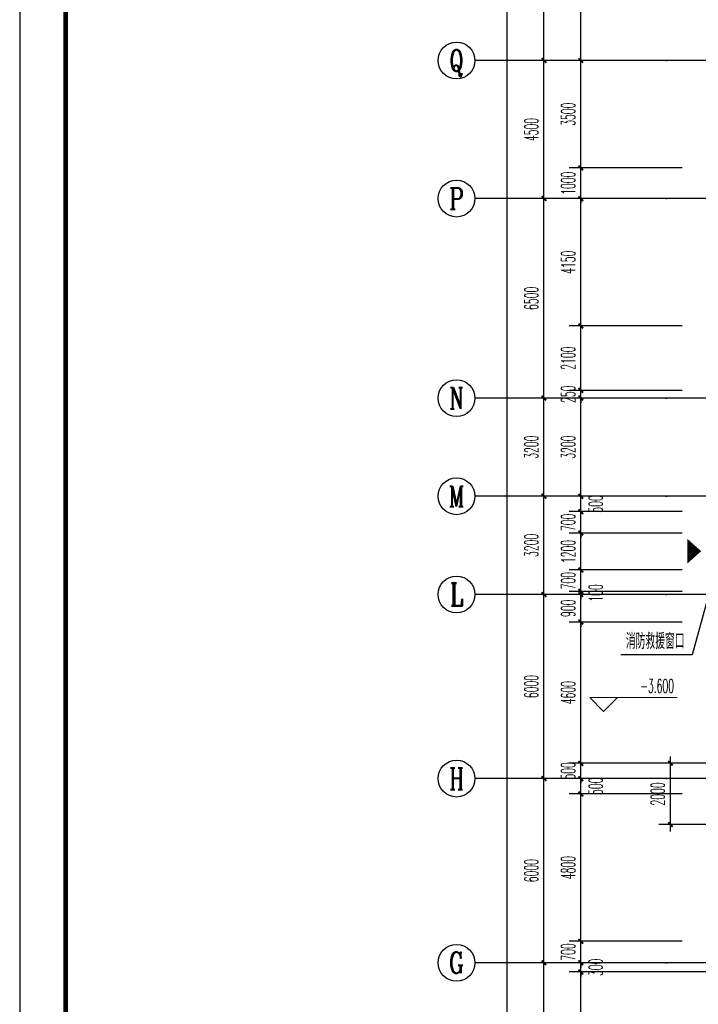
# Model space of a CAD drawing. Extents: x 1779708 to 7299578, y -1121471 to 88434.
# Tile 56 of 256: x 4174085 to 4196195, y -1036097 to -1004013. Entities that reach past the tile are written whole.
import ezdxf
from ezdxf.enums import TextEntityAlignment as Align

# ---------------------------------------------------------------- set-up
doc = ezdxf.new("R2010")
doc.units = 0
doc.header["$LTSCALE"] = 1000
doc.header["$MEASUREMENT"] = 0
doc.linetypes.add('DOTE', pattern=[2.42, 2, -0.2, 0.02, -0.2])
doc.layers.get('0').update_dxf_attribs({"linetype": 'CONTINUOUS'})
doc.layers.get('Defpoints').update_dxf_attribs({"linetype": 'CONTINUOUS'})
for name, color, linetype in [('AXIS', 3, 'CONTINUOUS'), ('AXIS_TEXT', 7, 'CONTINUOUS'), ('DIM_LEAD', 3, 'CONTINUOUS'), ('DOTE', 1, 'DOTE'), ('GGSignatureLayer', 7, 'CONTINUOUS'), ('PUB_DIM', 3, 'CONTINUOUS'), ('PUB_TEXT', 7, 'CONTINUOUS'), ('PUB_TITLE', 4, 'CONTINUOUS'), ('road', 4, 'CONTINUOUS'), ('修改', 6, 'CONTINUOUS')]:
    doc.layers.add(name, color=color, linetype=linetype)
doc.layers.add('DIM_ELEV', color=3, linetype='CONTINUOUS', lineweight=13)
doc.styles.add('_TCH_AXIS', font='COMPLEX', dxfattribs={"bigfont": 'GBCBIG'})
doc.styles.add('_TCH_DIM', font='SIMPLEX.shx', dxfattribs={"width": 0.7, "bigfont": 'GBCBIG.shx'})
doc.styles.add('_TCH_DIM_T3', font='SIMPLEX.shx', dxfattribs={"width": 0.494118, "bigfont": 'GBCBIG.shx'})
doc.styles.add('COMPLEX', font='COMPLEX')
doc.dimstyles.new('_TCH_ARCH&&150', dxfattribs={"dimtxt": 446.25, "dimasz": 150, "dimexe": 375, "dimexo": 450, "dimgap": 189.375, "dimtad": 1, "dimdec": 0, "dimzin": 0, "dimdsep": 46, "dimtxsty": '_TCH_DIM_T3', "dimblk": 'ARCHTICK', "dimcen": 0.09, "dimdle": 225, "dimclrt": 7, "dimazin": 2, "dimtfac": 1, "dimtdec": 0, "dimtix": 1, "dimtmove": 2, "dimatfit": 3, "dimfxl": 250, "dimtolj": 1, "dimtzin": 0, "dimarcsym": 0})

# ---------------------------------------------------------------- blocks, each defined once
blk = doc.blocks.new('A$C36B43F05')
at = {"layer": 'PUB_TITLE'}
blk.add_lwpolyline([(0, 0), (126150, 0), (126150, 178350), (0, 178350)], close=True, dxfattribs=at)
at = {"layer": 'PUB_TITLE', "const_width": 150}
blk.add_lwpolyline([(1500, 1500), (124650, 1500), (124650, 174600), (1500, 174600)], close=True, dxfattribs=at)
blk = doc.blocks.new('_AXISO')
blk.add_circle((0, 0), 0.5)
at = {"layer": 'AXIS_TEXT', "style": 'COMPLEX', "width": 1.041667}
blk.add_attdef('A', text='', height=0.56, dxfattribs=at).set_placement((-0.25, -0.28), (0.25, -0.28), align=Align.FIT)
blk = doc.blocks.new('_ArchTick')
at = {"color": 0, "linetype": 'ByBlock', "const_width": 0.4}
blk.add_lwpolyline([(-0.5, -0.5), (0.5, 0.5)], dxfattribs=at)
blk = doc.blocks.new('*D4549')
at = {"layer": 'AXIS', "color": 0, "lineweight": -2, "transparency": 16777216}
for p, q in [((4189967, -1061068), (4189967, -922618)), ((4194467, -922843), (4189592, -922843)), ((4194467, -1060843), (4189592, -1060843))]:
    blk.add_line(p, q, dxfattribs=at)
at = {"layer": 'Defpoints', "color": 0, "transparency": 16777216}
for p in [(4189967, -922843), (4194917, -922843), (4194917, -1060843)]:
    blk.add_point(p, dxfattribs=at)
at = {"layer": 'AXIS', "color": 0, "lineweight": -2, "transparency": 16777216, "xscale": 150, "yscale": 150, "zscale": 150}
for p, rotation in [((4189967, -922843), 90), ((4189967, -1060843), 270)]:
    blk.add_blockref('_ArchTick', p, dxfattribs=dict(at, rotation=rotation))
at = {"layer": 'AXIS', "color": 7, "transparency": 16777216, "insert": (4189555, -991843), "char_height": 446.2, "attachment_point": 5, "rotation": 90, "style": '_TCH_DIM_T3'}
blk.add_mtext('\\A1;138000', dxfattribs=at)
blk = doc.blocks.new('*D4553')
at = {"layer": 'AXIS', "color": 0, "lineweight": -2, "transparency": 16777216}
for p, q in [((4191167, -1041268), (4191167, -1034518)), ((4194467, -1034743), (4190792, -1034743)), ((4194467, -1041043), (4190792, -1041043))]:
    blk.add_line(p, q, dxfattribs=at)
at = {"layer": 'Defpoints', "color": 0, "transparency": 16777216}
for p in [(4191167, -1034743), (4194917, -1034743), (4194917, -1041043)]:
    blk.add_point(p, dxfattribs=at)
at = {"layer": 'AXIS', "color": 0, "lineweight": -2, "transparency": 16777216, "xscale": 150, "yscale": 150, "zscale": 150}
for p, rotation in [((4191167, -1034743), 90), ((4191167, -1041043), 270)]:
    blk.add_blockref('_ArchTick', p, dxfattribs=dict(at, rotation=rotation))
at = {"layer": 'AXIS', "color": 7, "transparency": 16777216, "insert": (4190755, -1037893), "char_height": 446.2, "attachment_point": 5, "rotation": 90, "style": '_TCH_DIM_T3'}
blk.add_mtext('\\A1;6300', dxfattribs=at)
blk = doc.blocks.new('*D4554')
at = {"layer": 'AXIS', "color": 0, "lineweight": -2, "transparency": 16777216}
for p, q in [((4191167, -1034968), (4191167, -1028518)), ((4194467, -1028743), (4190792, -1028743)), ((4194467, -1034743), (4190792, -1034743))]:
    blk.add_line(p, q, dxfattribs=at)
at = {"layer": 'Defpoints', "color": 0, "transparency": 16777216}
for p in [(4191167, -1028743), (4194917, -1028743), (4194917, -1034743)]:
    blk.add_point(p, dxfattribs=at)
at = {"layer": 'AXIS', "color": 0, "lineweight": -2, "transparency": 16777216, "xscale": 150, "yscale": 150, "zscale": 150}
for p, rotation in [((4191167, -1028743), 90), ((4191167, -1034743), 270)]:
    blk.add_blockref('_ArchTick', p, dxfattribs=dict(at, rotation=rotation))
at = {"layer": 'AXIS', "color": 7, "transparency": 16777216, "insert": (4190755, -1031743), "char_height": 446.2, "attachment_point": 5, "rotation": 90, "style": '_TCH_DIM_T3'}
blk.add_mtext('\\A1;6000', dxfattribs=at)
blk = doc.blocks.new('*D4555')
at = {"layer": 'AXIS', "color": 0, "lineweight": -2, "transparency": 16777216}
for p, q in [((4191167, -1028968), (4191167, -1022518)), ((4194467, -1022743), (4190792, -1022743)), ((4194467, -1028743), (4190792, -1028743))]:
    blk.add_line(p, q, dxfattribs=at)
at = {"layer": 'Defpoints', "color": 0, "transparency": 16777216}
for p in [(4191167, -1022743), (4194917, -1022743), (4194917, -1028743)]:
    blk.add_point(p, dxfattribs=at)
at = {"layer": 'AXIS', "color": 0, "lineweight": -2, "transparency": 16777216, "xscale": 150, "yscale": 150, "zscale": 150}
for p, rotation in [((4191167, -1022743), 90), ((4191167, -1028743), 270)]:
    blk.add_blockref('_ArchTick', p, dxfattribs=dict(at, rotation=rotation))
at = {"layer": 'AXIS', "color": 7, "transparency": 16777216, "insert": (4190755, -1025743), "char_height": 446.2, "attachment_point": 5, "rotation": 90, "style": '_TCH_DIM_T3'}
blk.add_mtext('\\A1;6000', dxfattribs=at)
blk = doc.blocks.new('*D4556')
at = {"layer": 'AXIS', "color": 0, "lineweight": -2, "transparency": 16777216}
for p, q in [((4194467, -1019543), (4190792, -1019543)), ((4191167, -1022968), (4191167, -1019318)), ((4194467, -1022743), (4190792, -1022743))]:
    blk.add_line(p, q, dxfattribs=at)
at = {"layer": 'Defpoints', "color": 0, "transparency": 16777216}
for p in [(4191167, -1019543), (4194917, -1019543), (4194917, -1022743)]:
    blk.add_point(p, dxfattribs=at)
at = {"layer": 'AXIS', "color": 0, "lineweight": -2, "transparency": 16777216, "xscale": 150, "yscale": 150, "zscale": 150}
for p, rotation in [((4191167, -1019543), 90), ((4191167, -1022743), 270)]:
    blk.add_blockref('_ArchTick', p, dxfattribs=dict(at, rotation=rotation))
at = {"layer": 'AXIS', "color": 7, "transparency": 16777216, "insert": (4190755, -1021143), "char_height": 446.2, "attachment_point": 5, "rotation": 90, "style": '_TCH_DIM_T3'}
blk.add_mtext('\\A1;3200', dxfattribs=at)
blk = doc.blocks.new('*D4557')
at = {"layer": 'AXIS', "color": 0, "lineweight": -2, "transparency": 16777216}
for p, q in [((4194467, -1016343), (4190792, -1016343)), ((4191167, -1019768), (4191167, -1016118)), ((4194467, -1019543), (4190792, -1019543))]:
    blk.add_line(p, q, dxfattribs=at)
at = {"layer": 'Defpoints', "color": 0, "transparency": 16777216}
for p in [(4191167, -1016343), (4194917, -1016343), (4194917, -1019543)]:
    blk.add_point(p, dxfattribs=at)
at = {"layer": 'AXIS', "color": 0, "lineweight": -2, "transparency": 16777216, "xscale": 150, "yscale": 150, "zscale": 150}
for p, rotation in [((4191167, -1016343), 90), ((4191167, -1019543), 270)]:
    blk.add_blockref('_ArchTick', p, dxfattribs=dict(at, rotation=rotation))
at = {"layer": 'AXIS', "color": 7, "transparency": 16777216, "insert": (4190755, -1017943), "char_height": 446.2, "attachment_point": 5, "rotation": 90, "style": '_TCH_DIM_T3'}
blk.add_mtext('\\A1;3200', dxfattribs=at)
blk = doc.blocks.new('*D4558')
at = {"layer": 'AXIS', "color": 0, "lineweight": -2, "transparency": 16777216}
for p, q in [((4191167, -1016568), (4191167, -1009618)), ((4194467, -1009843), (4190792, -1009843)), ((4194467, -1016343), (4190792, -1016343))]:
    blk.add_line(p, q, dxfattribs=at)
at = {"layer": 'Defpoints', "color": 0, "transparency": 16777216}
for p in [(4191167, -1009843), (4194917, -1009843), (4194917, -1016343)]:
    blk.add_point(p, dxfattribs=at)
at = {"layer": 'AXIS', "color": 0, "lineweight": -2, "transparency": 16777216, "xscale": 150, "yscale": 150, "zscale": 150}
for p, rotation in [((4191167, -1009843), 90), ((4191167, -1016343), 270)]:
    blk.add_blockref('_ArchTick', p, dxfattribs=dict(at, rotation=rotation))
at = {"layer": 'AXIS', "color": 7, "transparency": 16777216, "insert": (4190755, -1013093), "char_height": 446.2, "attachment_point": 5, "rotation": 90, "style": '_TCH_DIM_T3'}
blk.add_mtext('\\A1;6500', dxfattribs=at)
blk = doc.blocks.new('*D4559')
at = {"layer": 'AXIS', "color": 0, "lineweight": -2, "transparency": 16777216}
for p, q in [((4191167, -1010068), (4191167, -1005118)), ((4194467, -1005343), (4190792, -1005343)), ((4194467, -1009843), (4190792, -1009843))]:
    blk.add_line(p, q, dxfattribs=at)
at = {"layer": 'Defpoints', "color": 0, "transparency": 16777216}
for p in [(4191167, -1005343), (4194917, -1005343), (4194917, -1009843)]:
    blk.add_point(p, dxfattribs=at)
at = {"layer": 'AXIS', "color": 0, "lineweight": -2, "transparency": 16777216, "xscale": 150, "yscale": 150, "zscale": 150}
for p, rotation in [((4191167, -1005343), 90), ((4191167, -1009843), 270)]:
    blk.add_blockref('_ArchTick', p, dxfattribs=dict(at, rotation=rotation))
at = {"layer": 'AXIS', "color": 7, "transparency": 16777216, "insert": (4190755, -1007593), "char_height": 446.2, "attachment_point": 5, "rotation": 90, "style": '_TCH_DIM_T3'}
blk.add_mtext('\\A1;4500', dxfattribs=at)
blk = doc.blocks.new('*D4560')
at = {"layer": 'AXIS', "color": 0, "lineweight": -2, "transparency": 16777216}
for p, q in [((4194467, -996143), (4190792, -996143)), ((4191167, -1005568), (4191167, -995918)), ((4194467, -1005343), (4190792, -1005343))]:
    blk.add_line(p, q, dxfattribs=at)
at = {"layer": 'Defpoints', "color": 0, "transparency": 16777216}
for p in [(4191167, -996143), (4194917, -996143), (4194917, -1005343)]:
    blk.add_point(p, dxfattribs=at)
at = {"layer": 'AXIS', "color": 0, "lineweight": -2, "transparency": 16777216, "xscale": 150, "yscale": 150, "zscale": 150}
for p, rotation in [((4191167, -996143), 90), ((4191167, -1005343), 270)]:
    blk.add_blockref('_ArchTick', p, dxfattribs=dict(at, rotation=rotation))
at = {"layer": 'AXIS', "color": 7, "transparency": 16777216, "insert": (4190755, -1000743), "char_height": 446.2, "attachment_point": 5, "rotation": 90, "style": '_TCH_DIM_T3'}
blk.add_mtext('\\A1;9200', dxfattribs=at)
blk = doc.blocks.new('*D5426')
at = {"layer": 'AXIS', "color": 0, "lineweight": -2, "transparency": 16777216}
for p, q in [((4192367, -1039268), (4192367, -1034818)), ((4195667, -1035043), (4191992, -1035043)), ((4195667, -1039043), (4191992, -1039043))]:
    blk.add_line(p, q, dxfattribs=at)
at = {"layer": 'Defpoints', "color": 0, "transparency": 16777216}
for p in [(4192367, -1035043), (4196117, -1035043), (4196117, -1039043)]:
    blk.add_point(p, dxfattribs=at)
at = {"layer": 'AXIS', "color": 0, "lineweight": -2, "transparency": 16777216, "xscale": 150, "yscale": 150, "zscale": 150}
for p, rotation in [((4192367, -1035043), 90), ((4192367, -1039043), 270)]:
    blk.add_blockref('_ArchTick', p, dxfattribs=dict(at, rotation=rotation))
at = {"layer": 'AXIS', "color": 7, "transparency": 16777216, "insert": (4191955, -1037043), "char_height": 446.2, "attachment_point": 5, "rotation": 90, "style": '_TCH_DIM_T3'}
blk.add_mtext('\\A1;4000', dxfattribs=at)
blk = doc.blocks.new('*D5427')
at = {"layer": 'AXIS', "color": 0, "lineweight": -2, "transparency": 16777216}
for p, q in [((4192367, -1034743), (4192367, -1034593)), ((4195667, -1034743), (4191992, -1034743)), ((4192367, -1035043), (4192367, -1034743)), ((4195667, -1035043), (4191992, -1035043)), ((4192367, -1035043), (4192367, -1035193))]:
    blk.add_line(p, q, dxfattribs=at)
at = {"layer": 'Defpoints', "color": 0, "transparency": 16777216}
for p in [(4192367, -1034743), (4196117, -1034743), (4196117, -1035043)]:
    blk.add_point(p, dxfattribs=at)
at = {"layer": 'AXIS', "color": 0, "lineweight": -2, "transparency": 16777216, "xscale": 150, "yscale": 150, "zscale": 150}
for p, rotation in [((4192367, -1034743), 270), ((4192367, -1035043), 90)]:
    blk.add_blockref('_ArchTick', p, dxfattribs=dict(at, rotation=rotation))
at = {"layer": 'AXIS', "color": 7, "transparency": 16777216, "insert": (4192855, -1034893), "char_height": 446.2, "attachment_point": 5, "rotation": 90, "style": '_TCH_DIM_T3'}
blk.add_mtext('\\A1;300', dxfattribs=at)
blk = doc.blocks.new('*D5428')
at = {"layer": 'AXIS', "color": 0, "lineweight": -2, "transparency": 16777216}
for p, q in [((4195667, -1034043), (4191992, -1034043)), ((4192367, -1034043), (4192367, -1033893)), ((4192367, -1034743), (4192367, -1034043)), ((4195667, -1034743), (4191992, -1034743)), ((4192367, -1034743), (4192367, -1034893))]:
    blk.add_line(p, q, dxfattribs=at)
at = {"layer": 'Defpoints', "color": 0, "transparency": 16777216}
for p in [(4192367, -1034043), (4196117, -1034043), (4196117, -1034743)]:
    blk.add_point(p, dxfattribs=at)
at = {"layer": 'AXIS', "color": 0, "lineweight": -2, "transparency": 16777216, "xscale": 150, "yscale": 150, "zscale": 150}
for p, rotation in [((4192367, -1034043), 270), ((4192367, -1034743), 90)]:
    blk.add_blockref('_ArchTick', p, dxfattribs=dict(at, rotation=rotation))
at = {"layer": 'AXIS', "color": 7, "transparency": 16777216, "insert": (4191955, -1034393), "char_height": 446.2, "attachment_point": 5, "rotation": 90, "style": '_TCH_DIM_T3'}
blk.add_mtext('\\A1;700', dxfattribs=at)
blk = doc.blocks.new('*D5429')
at = {"layer": 'AXIS', "color": 0, "lineweight": -2, "transparency": 16777216}
for p, q in [((4195667, -1029243), (4191992, -1029243)), ((4192367, -1034268), (4192367, -1029018)), ((4195667, -1034043), (4191992, -1034043))]:
    blk.add_line(p, q, dxfattribs=at)
at = {"layer": 'Defpoints', "color": 0, "transparency": 16777216}
for p in [(4192367, -1029243), (4196117, -1029243), (4196117, -1034043)]:
    blk.add_point(p, dxfattribs=at)
at = {"layer": 'AXIS', "color": 0, "lineweight": -2, "transparency": 16777216, "xscale": 150, "yscale": 150, "zscale": 150}
for p, rotation in [((4192367, -1029243), 90), ((4192367, -1034043), 270)]:
    blk.add_blockref('_ArchTick', p, dxfattribs=dict(at, rotation=rotation))
at = {"layer": 'AXIS', "color": 7, "transparency": 16777216, "insert": (4191955, -1031643), "char_height": 446.2, "attachment_point": 5, "rotation": 90, "style": '_TCH_DIM_T3'}
blk.add_mtext('\\A1;4800', dxfattribs=at)
blk = doc.blocks.new('*D5430')
at = {"layer": 'AXIS', "color": 0, "lineweight": -2, "transparency": 16777216}
for p, q in [((4192367, -1029468), (4192367, -1028518)), ((4195667, -1028743), (4191992, -1028743)), ((4195667, -1029243), (4191992, -1029243))]:
    blk.add_line(p, q, dxfattribs=at)
at = {"layer": 'Defpoints', "color": 0, "transparency": 16777216}
for p in [(4192367, -1028743), (4196117, -1028743), (4196117, -1029243)]:
    blk.add_point(p, dxfattribs=at)
at = {"layer": 'AXIS', "color": 0, "lineweight": -2, "transparency": 16777216, "xscale": 150, "yscale": 150, "zscale": 150}
for p, rotation in [((4192367, -1028743), 90), ((4192367, -1029243), 270)]:
    blk.add_blockref('_ArchTick', p, dxfattribs=dict(at, rotation=rotation))
at = {"layer": 'AXIS', "color": 7, "transparency": 16777216, "insert": (4192855, -1028993), "char_height": 446.2, "attachment_point": 5, "rotation": 90, "style": '_TCH_DIM_T3'}
blk.add_mtext('\\A1;500', dxfattribs=at)
blk = doc.blocks.new('*D5431')
at = {"layer": 'AXIS', "color": 0, "lineweight": -2, "transparency": 16777216}
for p, q in [((4195667, -1028243), (4191992, -1028243)), ((4192367, -1028243), (4192367, -1028093)), ((4192367, -1028743), (4192367, -1028243)), ((4195667, -1028743), (4191992, -1028743)), ((4192367, -1028743), (4192367, -1028893))]:
    blk.add_line(p, q, dxfattribs=at)
at = {"layer": 'Defpoints', "color": 0, "transparency": 16777216}
for p in [(4192367, -1028243), (4196117, -1028243), (4196117, -1028743)]:
    blk.add_point(p, dxfattribs=at)
at = {"layer": 'AXIS', "color": 0, "lineweight": -2, "transparency": 16777216, "xscale": 150, "yscale": 150, "zscale": 150}
for p, rotation in [((4192367, -1028243), 270), ((4192367, -1028743), 90)]:
    blk.add_blockref('_ArchTick', p, dxfattribs=dict(at, rotation=rotation))
at = {"layer": 'AXIS', "color": 7, "transparency": 16777216, "insert": (4191955, -1028493), "char_height": 446.2, "attachment_point": 5, "rotation": 90, "style": '_TCH_DIM_T3'}
blk.add_mtext('\\A1;500', dxfattribs=at)
blk = doc.blocks.new('*D5432')
at = {"layer": 'AXIS', "color": 0, "lineweight": -2, "transparency": 16777216}
for p, q in [((4192367, -1028468), (4192367, -1023418)), ((4195667, -1023643), (4191992, -1023643)), ((4195667, -1028243), (4191992, -1028243))]:
    blk.add_line(p, q, dxfattribs=at)
at = {"layer": 'Defpoints', "color": 0, "transparency": 16777216}
for p in [(4192367, -1023643), (4196117, -1023643), (4196117, -1028243)]:
    blk.add_point(p, dxfattribs=at)
at = {"layer": 'AXIS', "color": 0, "lineweight": -2, "transparency": 16777216, "xscale": 150, "yscale": 150, "zscale": 150}
for p, rotation in [((4192367, -1023643), 90), ((4192367, -1028243), 270)]:
    blk.add_blockref('_ArchTick', p, dxfattribs=dict(at, rotation=rotation))
at = {"layer": 'AXIS', "color": 7, "transparency": 16777216, "insert": (4191955, -1025943), "char_height": 446.2, "attachment_point": 5, "rotation": 90, "style": '_TCH_DIM_T3'}
blk.add_mtext('\\A1;4600', dxfattribs=at)
blk = doc.blocks.new('*D5433')
at = {"layer": 'AXIS', "color": 0, "lineweight": -2, "transparency": 16777216}
for p, q in [((4195667, -1022743), (4191992, -1022743)), ((4192367, -1022743), (4192367, -1022593)), ((4192367, -1023643), (4192367, -1022743)), ((4195667, -1023643), (4191992, -1023643)), ((4192367, -1023643), (4192367, -1023793))]:
    blk.add_line(p, q, dxfattribs=at)
at = {"layer": 'Defpoints', "color": 0, "transparency": 16777216}
for p in [(4192367, -1022743), (4196117, -1022743), (4196117, -1023643)]:
    blk.add_point(p, dxfattribs=at)
at = {"layer": 'AXIS', "color": 0, "lineweight": -2, "transparency": 16777216, "xscale": 150, "yscale": 150, "zscale": 150}
for p, rotation in [((4192367, -1022743), 270), ((4192367, -1023643), 90)]:
    blk.add_blockref('_ArchTick', p, dxfattribs=dict(at, rotation=rotation))
at = {"layer": 'AXIS', "color": 7, "transparency": 16777216, "insert": (4191955, -1023193), "char_height": 446.2, "attachment_point": 5, "rotation": 90, "style": '_TCH_DIM_T3'}
blk.add_mtext('\\A1;900', dxfattribs=at)
blk = doc.blocks.new('*D5434')
at = {"layer": 'AXIS', "color": 0, "lineweight": -2, "transparency": 16777216}
for p, q in [((4192367, -1022643), (4192367, -1022493)), ((4195667, -1022643), (4191992, -1022643)), ((4195667, -1022743), (4191992, -1022743)), ((4192367, -1022743), (4192367, -1022643)), ((4192367, -1022743), (4192367, -1022893))]:
    blk.add_line(p, q, dxfattribs=at)
at = {"layer": 'Defpoints', "color": 0, "transparency": 16777216}
for p in [(4192367, -1022643), (4196117, -1022643), (4196117, -1022743)]:
    blk.add_point(p, dxfattribs=at)
at = {"layer": 'AXIS', "color": 0, "lineweight": -2, "transparency": 16777216, "xscale": 150, "yscale": 150, "zscale": 150}
for p, rotation in [((4192367, -1022643), 270), ((4192367, -1022743), 90)]:
    blk.add_blockref('_ArchTick', p, dxfattribs=dict(at, rotation=rotation))
at = {"layer": 'AXIS', "color": 7, "transparency": 16777216, "insert": (4192855, -1022693), "char_height": 446.2, "attachment_point": 5, "rotation": 90, "style": '_TCH_DIM_T3'}
blk.add_mtext('\\A1;100', dxfattribs=at)
blk = doc.blocks.new('*D5435')
at = {"layer": 'AXIS', "color": 0, "lineweight": -2, "transparency": 16777216}
for p, q in [((4192367, -1021943), (4192367, -1021793)), ((4195667, -1021943), (4191992, -1021943)), ((4192367, -1022643), (4192367, -1021943)), ((4195667, -1022643), (4191992, -1022643)), ((4192367, -1022643), (4192367, -1022793))]:
    blk.add_line(p, q, dxfattribs=at)
at = {"layer": 'Defpoints', "color": 0, "transparency": 16777216}
for p in [(4192367, -1021943), (4196117, -1021943), (4196117, -1022643)]:
    blk.add_point(p, dxfattribs=at)
at = {"layer": 'AXIS', "color": 0, "lineweight": -2, "transparency": 16777216, "xscale": 150, "yscale": 150, "zscale": 150}
for p, rotation in [((4192367, -1021943), 270), ((4192367, -1022643), 90)]:
    blk.add_blockref('_ArchTick', p, dxfattribs=dict(at, rotation=rotation))
at = {"layer": 'AXIS', "color": 7, "transparency": 16777216, "insert": (4191955, -1022293), "char_height": 446.2, "attachment_point": 5, "rotation": 90, "style": '_TCH_DIM_T3'}
blk.add_mtext('\\A1;700', dxfattribs=at)
blk = doc.blocks.new('*D5436')
at = {"layer": 'AXIS', "color": 0, "lineweight": -2, "transparency": 16777216}
for p, q in [((4192367, -1022168), (4192367, -1020518)), ((4195667, -1020743), (4191992, -1020743)), ((4195667, -1021943), (4191992, -1021943))]:
    blk.add_line(p, q, dxfattribs=at)
at = {"layer": 'Defpoints', "color": 0, "transparency": 16777216}
for p in [(4192367, -1020743), (4196117, -1020743), (4196117, -1021943)]:
    blk.add_point(p, dxfattribs=at)
at = {"layer": 'AXIS', "color": 0, "lineweight": -2, "transparency": 16777216, "xscale": 150, "yscale": 150, "zscale": 150}
for p, rotation in [((4192367, -1020743), 90), ((4192367, -1021943), 270)]:
    blk.add_blockref('_ArchTick', p, dxfattribs=dict(at, rotation=rotation))
at = {"layer": 'AXIS', "color": 7, "transparency": 16777216, "insert": (4191955, -1021343), "char_height": 446.2, "attachment_point": 5, "rotation": 90, "style": '_TCH_DIM_T3'}
blk.add_mtext('\\A1;1200', dxfattribs=at)
blk = doc.blocks.new('*D5437')
at = {"layer": 'AXIS', "color": 0, "lineweight": -2, "transparency": 16777216}
for p, q in [((4192367, -1020043), (4192367, -1019893)), ((4195667, -1020043), (4191992, -1020043)), ((4192367, -1020743), (4192367, -1020043)), ((4195667, -1020743), (4191992, -1020743)), ((4192367, -1020743), (4192367, -1020893))]:
    blk.add_line(p, q, dxfattribs=at)
at = {"layer": 'Defpoints', "color": 0, "transparency": 16777216}
for p in [(4192367, -1020043), (4196117, -1020043), (4196117, -1020743)]:
    blk.add_point(p, dxfattribs=at)
at = {"layer": 'AXIS', "color": 0, "lineweight": -2, "transparency": 16777216, "xscale": 150, "yscale": 150, "zscale": 150}
for p, rotation in [((4192367, -1020043), 270), ((4192367, -1020743), 90)]:
    blk.add_blockref('_ArchTick', p, dxfattribs=dict(at, rotation=rotation))
at = {"layer": 'AXIS', "color": 7, "transparency": 16777216, "insert": (4191955, -1020393), "char_height": 446.2, "attachment_point": 5, "rotation": 90, "style": '_TCH_DIM_T3'}
blk.add_mtext('\\A1;700', dxfattribs=at)
blk = doc.blocks.new('*D5438')
at = {"layer": 'AXIS', "color": 0, "lineweight": -2, "transparency": 16777216}
for p, q in [((4195667, -1019543), (4191992, -1019543)), ((4192367, -1020268), (4192367, -1019318)), ((4195667, -1020043), (4191992, -1020043))]:
    blk.add_line(p, q, dxfattribs=at)
at = {"layer": 'Defpoints', "color": 0, "transparency": 16777216}
for p in [(4192367, -1019543), (4196117, -1019543), (4196117, -1020043)]:
    blk.add_point(p, dxfattribs=at)
at = {"layer": 'AXIS', "color": 0, "lineweight": -2, "transparency": 16777216, "xscale": 150, "yscale": 150, "zscale": 150}
for p, rotation in [((4192367, -1019543), 90), ((4192367, -1020043), 270)]:
    blk.add_blockref('_ArchTick', p, dxfattribs=dict(at, rotation=rotation))
at = {"layer": 'AXIS', "color": 7, "transparency": 16777216, "insert": (4192855, -1019793), "char_height": 446.2, "attachment_point": 5, "rotation": 90, "style": '_TCH_DIM_T3'}
blk.add_mtext('\\A1;500', dxfattribs=at)
blk = doc.blocks.new('*D5439')
at = {"layer": 'AXIS', "color": 0, "lineweight": -2, "transparency": 16777216}
for p, q in [((4195667, -1016343), (4191992, -1016343)), ((4192367, -1019768), (4192367, -1016118)), ((4195667, -1019543), (4191992, -1019543))]:
    blk.add_line(p, q, dxfattribs=at)
at = {"layer": 'Defpoints', "color": 0, "transparency": 16777216}
for p in [(4192367, -1016343), (4196117, -1016343), (4196117, -1019543)]:
    blk.add_point(p, dxfattribs=at)
at = {"layer": 'AXIS', "color": 0, "lineweight": -2, "transparency": 16777216, "xscale": 150, "yscale": 150, "zscale": 150}
for p, rotation in [((4192367, -1016343), 90), ((4192367, -1019543), 270)]:
    blk.add_blockref('_ArchTick', p, dxfattribs=dict(at, rotation=rotation))
at = {"layer": 'AXIS', "color": 7, "transparency": 16777216, "insert": (4191955, -1017943), "char_height": 446.2, "attachment_point": 5, "rotation": 90, "style": '_TCH_DIM_T3'}
blk.add_mtext('\\A1;3200', dxfattribs=at)
blk = doc.blocks.new('*D5440')
at = {"layer": 'AXIS', "color": 0, "lineweight": -2, "transparency": 16777216}
for p, q in [((4195667, -1016093), (4191992, -1016093)), ((4192367, -1016093), (4192367, -1015943)), ((4192367, -1016343), (4192367, -1016093)), ((4195667, -1016343), (4191992, -1016343)), ((4192367, -1016343), (4192367, -1016493))]:
    blk.add_line(p, q, dxfattribs=at)
at = {"layer": 'Defpoints', "color": 0, "transparency": 16777216}
for p in [(4192367, -1016093), (4196117, -1016093), (4196117, -1016343)]:
    blk.add_point(p, dxfattribs=at)
at = {"layer": 'AXIS', "color": 0, "lineweight": -2, "transparency": 16777216, "xscale": 150, "yscale": 150, "zscale": 150}
for p, rotation in [((4192367, -1016093), 270), ((4192367, -1016343), 90)]:
    blk.add_blockref('_ArchTick', p, dxfattribs=dict(at, rotation=rotation))
at = {"layer": 'AXIS', "color": 7, "transparency": 16777216, "insert": (4191955, -1016218), "char_height": 446.2, "attachment_point": 5, "rotation": 90, "style": '_TCH_DIM_T3'}
blk.add_mtext('\\A1;250', dxfattribs=at)
blk = doc.blocks.new('*D5441')
at = {"layer": 'AXIS', "color": 0, "lineweight": -2, "transparency": 16777216}
for p, q in [((4192367, -1016318), (4192367, -1013768)), ((4195667, -1013993), (4191992, -1013993)), ((4195667, -1016093), (4191992, -1016093))]:
    blk.add_line(p, q, dxfattribs=at)
at = {"layer": 'Defpoints', "color": 0, "transparency": 16777216}
for p in [(4192367, -1013993), (4196117, -1013993), (4196117, -1016093)]:
    blk.add_point(p, dxfattribs=at)
at = {"layer": 'AXIS', "color": 0, "lineweight": -2, "transparency": 16777216, "xscale": 150, "yscale": 150, "zscale": 150}
for p, rotation in [((4192367, -1013993), 90), ((4192367, -1016093), 270)]:
    blk.add_blockref('_ArchTick', p, dxfattribs=dict(at, rotation=rotation))
at = {"layer": 'AXIS', "color": 7, "transparency": 16777216, "insert": (4191955, -1015043), "char_height": 446.2, "attachment_point": 5, "rotation": 90, "style": '_TCH_DIM_T3'}
blk.add_mtext('\\A1;2100', dxfattribs=at)
blk = doc.blocks.new('*D5442')
at = {"layer": 'AXIS', "color": 0, "lineweight": -2, "transparency": 16777216}
for p, q in [((4192367, -1014218), (4192367, -1009618)), ((4195667, -1009843), (4191992, -1009843)), ((4195667, -1013993), (4191992, -1013993))]:
    blk.add_line(p, q, dxfattribs=at)
at = {"layer": 'Defpoints', "color": 0, "transparency": 16777216}
for p in [(4192367, -1009843), (4196117, -1009843), (4196117, -1013993)]:
    blk.add_point(p, dxfattribs=at)
at = {"layer": 'AXIS', "color": 0, "lineweight": -2, "transparency": 16777216, "xscale": 150, "yscale": 150, "zscale": 150}
for p, rotation in [((4192367, -1009843), 90), ((4192367, -1013993), 270)]:
    blk.add_blockref('_ArchTick', p, dxfattribs=dict(at, rotation=rotation))
at = {"layer": 'AXIS', "color": 7, "transparency": 16777216, "insert": (4191955, -1011918), "char_height": 446.2, "attachment_point": 5, "rotation": 90, "style": '_TCH_DIM_T3'}
blk.add_mtext('\\A1;4150', dxfattribs=at)
blk = doc.blocks.new('*D5443')
at = {"layer": 'AXIS', "color": 0, "lineweight": -2, "transparency": 16777216}
for p, q in [((4192367, -1008843), (4192367, -1008693)), ((4195667, -1008843), (4191992, -1008843)), ((4192367, -1009843), (4192367, -1008843)), ((4195667, -1009843), (4191992, -1009843)), ((4192367, -1009843), (4192367, -1009993))]:
    blk.add_line(p, q, dxfattribs=at)
at = {"layer": 'Defpoints', "color": 0, "transparency": 16777216}
for p in [(4192367, -1008843), (4196117, -1008843), (4196117, -1009843)]:
    blk.add_point(p, dxfattribs=at)
at = {"layer": 'AXIS', "color": 0, "lineweight": -2, "transparency": 16777216, "xscale": 150, "yscale": 150, "zscale": 150}
for p, rotation in [((4192367, -1008843), 270), ((4192367, -1009843), 90)]:
    blk.add_blockref('_ArchTick', p, dxfattribs=dict(at, rotation=rotation))
at = {"layer": 'AXIS', "color": 7, "transparency": 16777216, "insert": (4191955, -1009343), "char_height": 446.2, "attachment_point": 5, "rotation": 90, "style": '_TCH_DIM_T3'}
blk.add_mtext('\\A1;1000', dxfattribs=at)
blk = doc.blocks.new('*D5444')
at = {"layer": 'AXIS', "color": 0, "lineweight": -2, "transparency": 16777216}
for p, q in [((4192367, -1009068), (4192367, -1005118)), ((4195667, -1005343), (4191992, -1005343)), ((4195667, -1008843), (4191992, -1008843))]:
    blk.add_line(p, q, dxfattribs=at)
at = {"layer": 'Defpoints', "color": 0, "transparency": 16777216}
for p in [(4192367, -1005343), (4196117, -1005343), (4196117, -1008843)]:
    blk.add_point(p, dxfattribs=at)
at = {"layer": 'AXIS', "color": 0, "lineweight": -2, "transparency": 16777216, "xscale": 150, "yscale": 150, "zscale": 150}
for p, rotation in [((4192367, -1005343), 90), ((4192367, -1008843), 270)]:
    blk.add_blockref('_ArchTick', p, dxfattribs=dict(at, rotation=rotation))
at = {"layer": 'AXIS', "color": 7, "transparency": 16777216, "insert": (4191955, -1007093), "char_height": 446.2, "attachment_point": 5, "rotation": 90, "style": '_TCH_DIM_T3'}
blk.add_mtext('\\A1;3500', dxfattribs=at)
blk = doc.blocks.new('*D5445')
at = {"layer": 'AXIS', "color": 0, "lineweight": -2, "transparency": 16777216}
for p, q in [((4195667, -996143), (4191992, -996143)), ((4192367, -1005568), (4192367, -995918)), ((4195667, -1005343), (4191992, -1005343))]:
    blk.add_line(p, q, dxfattribs=at)
at = {"layer": 'Defpoints', "color": 0, "transparency": 16777216}
for p in [(4192367, -996143), (4196117, -996143), (4196117, -1005343)]:
    blk.add_point(p, dxfattribs=at)
at = {"layer": 'AXIS', "color": 0, "lineweight": -2, "transparency": 16777216, "xscale": 150, "yscale": 150, "zscale": 150}
for p, rotation in [((4192367, -996143), 90), ((4192367, -1005343), 270)]:
    blk.add_blockref('_ArchTick', p, dxfattribs=dict(at, rotation=rotation))
at = {"layer": 'AXIS', "color": 7, "transparency": 16777216, "insert": (4191955, -1000743), "char_height": 446.2, "attachment_point": 5, "rotation": 90, "style": '_TCH_DIM_T3'}
blk.add_mtext('\\A1;9200', dxfattribs=at)
blk = doc.blocks.new('*D6537')
at = {"layer": 'Defpoints', "color": 0, "transparency": 16777216}
for p in [(4195285, -1028243), (4197117, -1028243), (4197117, -1030243)]:
    blk.add_point(p, dxfattribs=at)
at = {"layer": 'PUB_DIM', "color": 0, "lineweight": -2, "transparency": 16777216}
for p, q in [((4196667, -1028243), (4194910, -1028243)), ((4195285, -1030468), (4195285, -1028018)), ((4196667, -1030243), (4194910, -1030243))]:
    blk.add_line(p, q, dxfattribs=at)
at = {"layer": 'PUB_DIM', "color": 0, "lineweight": -2, "transparency": 16777216, "xscale": 150, "yscale": 150, "zscale": 150}
for p, rotation in [((4195285, -1028243), 90), ((4195285, -1030243), 270)]:
    blk.add_blockref('_ArchTick', p, dxfattribs=dict(at, rotation=rotation))
at = {"layer": 'PUB_DIM', "color": 7, "transparency": 16777216, "insert": (4194873, -1029243), "char_height": 446.2, "attachment_point": 5, "rotation": 90, "style": '_TCH_DIM_T3'}
blk.add_mtext('\\A1;2000', dxfattribs=at)

msp = doc.modelspace()

# ---------------------------------------------------------------- linework, layer by layer
at = {"layer": 'AXIS'}
for p, q in [((4194917.1, -1005343.3), (4188917.1, -1005343.3)), ((4194917.1, -1009843.3), (4188917.1, -1009843.3)), ((4194917.1, -1016343.3), (4188917.1, -1016343.3)), ((4194917.1, -1019543.3), (4188917.1, -1019543.3)), ((4194917.1, -1022743.3), (4188917.1, -1022743.3)), ((4194917.1, -1028743.3), (4188917.1, -1028743.3)), ((4194917.1, -1034743.3), (4188917.1, -1034743.3))]:
    msp.add_line(p, q, dxfattribs=at)
at = {"layer": 'DIM_ELEV'}
for p, q in [((4193108.3, -1026552.4), (4192658.3, -1026102.4)), ((4192658.3, -1026102.4), (4195508.3, -1026102.4)), ((4193108.3, -1026552.4), (4193558.3, -1026102.4))]:
    msp.add_line(p, q, dxfattribs=at)
at = {"layer": 'DIM_LEAD'}
for p, q in [((4196917.1, -1021351.9), (4195996.8, -1024709)), ((4195996.8, -1024709), (4193676.1, -1024709))]:
    msp.add_line(p, q, dxfattribs=at)
at = {"layer": 'DOTE'}
for p, q in [((4216717.1, -1005343.3), (4194917.1, -1005343.3)), ((4216717.1, -1009843.3), (4194917.1, -1009843.3)), ((4216717.1, -1016343.3), (4194917.1, -1016343.3)), ((4216717.1, -1019543.3), (4194917.1, -1019543.3)), ((4216717.1, -1022743.3), (4194917.1, -1022743.3)), ((4216717.1, -1028743.3), (4194917.1, -1028743.3)), ((4216717.1, -1034743.3), (4194917.1, -1034743.3))]:
    msp.add_line(p, q, dxfattribs=at)
at = {"layer": 'GGSignatureLayer'}
msp.add_lwpolyline([(4196289.9, -1021332.9, 0, 800, 0), (4195840.1, -1021332.9, 800, 800, 0)], format="xyseb", dxfattribs=at)
at = {"layer": 'road'}
msp.add_line((4197117.1, -1035043.3), (4194729.2, -1035043.3), dxfattribs=at)

# ---------------------------------------------------------------- block references
at = {"layer": 'AXIS'}
ref = msp.add_blockref('_AXISO', (4188317.1, -1005343.3), dxfattribs=dict(at, xscale=1200, yscale=1200, zscale=1200))
ref.add_attrib('A', 'Q', dxfattribs={"layer": 'AXIS_TEXT', "height": 689.6, "style": '_TCH_AXIS', "width": 0.913043}).set_placement((4188077.3, -1005688.1), (4188556.9, -1005688.1), align=Align.FIT)
ref = msp.add_blockref('_AXISO', (4188317.1, -1009843.3), dxfattribs=dict(at, xscale=1200, yscale=1200, zscale=1200))
ref.add_attrib('A', 'P', dxfattribs={"layer": 'AXIS_TEXT', "height": 698.9, "style": '_TCH_AXIS', "width": 0.823529}).set_placement((4188084.1, -1010192.8), (4188550.1, -1010192.8), align=Align.FIT)
ref = msp.add_blockref('_AXISO', (4188317.1, -1016343.3), dxfattribs=dict(at, xscale=1200, yscale=1200, zscale=1200))
ref.add_attrib('A', 'N', dxfattribs={"layer": 'AXIS_TEXT', "height": 698.9, "style": '_TCH_AXIS', "width": 0.736842}).set_placement((4188084.1, -1016692.8), (4188550.1, -1016692.8), align=Align.FIT)
ref = msp.add_blockref('_AXISO', (4188317.1, -1019543.3), dxfattribs=dict(at, xscale=1200, yscale=1200, zscale=1200))
ref.add_attrib('A', 'M', dxfattribs={"layer": 'AXIS_TEXT', "height": 668.2, "style": '_TCH_AXIS', "width": 0.761905}).set_placement((4188062.6, -1019877.4), (4188571.6, -1019877.4), align=Align.FIT)
ref = msp.add_blockref('_AXISO', (4188317.1, -1022743.3), dxfattribs=dict(at, xscale=1200, yscale=1200, zscale=1200))
ref.add_attrib('A', 'L', dxfattribs={"layer": 'AXIS_TEXT', "height": 729.3, "style": '_TCH_AXIS', "width": 0.8}).set_placement((4188108.7, -1023108), (4188525.5, -1023108), align=Align.FIT)
ref = msp.add_blockref('_AXISO', (4188317.1, -1028743.3), dxfattribs=dict(at, xscale=1200, yscale=1200, zscale=1200))
ref.add_attrib('A', 'H', dxfattribs={"layer": 'AXIS_TEXT', "height": 698.9, "style": '_TCH_AXIS', "width": 0.7}).set_placement((4188084.1, -1029092.8), (4188550.1, -1029092.8), align=Align.FIT)
ref = msp.add_blockref('_AXISO', (4188317.1, -1034743.3), dxfattribs=dict(at, xscale=1200, yscale=1200, zscale=1200))
ref.add_attrib('A', 'G', dxfattribs={"layer": 'AXIS_TEXT', "height": 683.5, "style": '_TCH_AXIS', "width": 0.833333}).set_placement((4188073, -1035085.1), (4188561.2, -1035085.1), align=Align.FIT)
at = {"layer": '修改'}
msp.add_blockref('A$C36B43F05', (4174084.8, -1084792.1), dxfattribs=at)

# ---------------------------------------------------------------- texts
at = {"layer": 'PUB_TEXT', "color": 7, "style": '_TCH_DIM'}
for s, height, width, p in [('消防救援窗口', 506.38, 0.7, (4193833.6, -1024518)), ('-3.600', 446.25, 0.494118, (4194308.3, -1025944.9))]:
    msp.add_text(s, height=height, dxfattribs=dict(at, width=width)).set_placement(p)

# ---------------------------------------------------------------- dimensions: what is measured, and where the dimension line sits
at = {"layer": 'AXIS'}
for p1, p2, distance, picture, middle in [((4194917.1, -1060843.3), (4194917.1, -922843.3), 4950, '*D4549', (4189554.6, -991843.3)), ((4194917.1, -1005343.3), (4194917.1, -996143.3), 3750, '*D4560', (4190754.6, -1000743.3)), ((4196117.1, -1005343.3), (4196117.1, -996143.3), 3750, '*D5445', (4191954.6, -1000743.3)), ((4194917.1, -1009843.3), (4194917.1, -1005343.3), 3750, '*D4559', (4190754.6, -1007593.3)), ((4196117.1, -1008843.3), (4196117.1, -1005343.3), 3750, '*D5444', (4191954.6, -1007093.3)), ((4196117.1, -1009843.3), (4196117.1, -1008843.3), 3750, '*D5443', (4191954.6, -1009343.3)), ((4194917.1, -1016343.3), (4194917.1, -1009843.3), 3750, '*D4558', (4190754.6, -1013093.3)), ((4196117.1, -1013993.3), (4196117.1, -1009843.3), 3750, '*D5442', (4191954.6, -1011918.3)), ((4196117.1, -1016093.3), (4196117.1, -1013993.3), 3750, '*D5441', (4191954.6, -1015043.3)), ((4196117.1, -1016343.3), (4196117.1, -1016093.3), 3750, '*D5440', (4191954.6, -1016218.3)), ((4194917.1, -1019543.3), (4194917.1, -1016343.3), 3750, '*D4557', (4190754.6, -1017943.3)), ((4196117.1, -1019543.3), (4196117.1, -1016343.3), 3750, '*D5439', (4191954.6, -1017943.3)), ((4194917.1, -1022743.3), (4194917.1, -1019543.3), 3750, '*D4556', (4190754.6, -1021143.3)), ((4196117.1, -1020743.3), (4196117.1, -1020043.3), 3750, '*D5437', (4191954.6, -1020393.3)), ((4196117.1, -1021943.3), (4196117.1, -1020743.3), 3750, '*D5436', (4191954.6, -1021343.3)), ((4196117.1, -1022643.3), (4196117.1, -1021943.3), 3750, '*D5435', (4191954.6, -1022293.3)), ((4194917.1, -1028743.3), (4194917.1, -1022743.3), 3750, '*D4555', (4190754.6, -1025743.3)), ((4196117.1, -1023643.3), (4196117.1, -1022743.3), 3750, '*D5433', (4191954.6, -1023193.3)), ((4196117.1, -1028243.3), (4196117.1, -1023643.3), 3750, '*D5432', (4191954.6, -1025943.3)), ((4196117.1, -1028743.3), (4196117.1, -1028243.3), 3750, '*D5431', (4191954.6, -1028493.3)), ((4194917.1, -1034743.3), (4194917.1, -1028743.3), 3750, '*D4554', (4190754.6, -1031743.3)), ((4196117.1, -1034043.3), (4196117.1, -1029243.3), 3750, '*D5429', (4191954.6, -1031643.3)), ((4196117.1, -1034743.3), (4196117.1, -1034043.3), 3750, '*D5428', (4191954.6, -1034393.3)), ((4194917.1, -1041043.3), (4194917.1, -1034743.3), 3750, '*D4553', (4190754.6, -1037893.3)), ((4196117.1, -1039043.3), (4196117.1, -1035043.3), 3750, '*D5426', (4191954.6, -1037043.3))]:
    dim = msp.add_aligned_dim(p1=p1, p2=p2, distance=distance, dimstyle='_TCH_ARCH&&150', dxfattribs=at)
    dim.commit()
    dim.dimension.update_dxf_attribs({"geometry": picture, "text_midpoint": middle})
for base, p1, p2, picture, middle in [((4192367.1, -1019543.3), (4196117.1, -1020043.3), (4196117.1, -1019543.3), '*D5438', (4192854.6, -1019793.3)), ((4192367.1, -1022643.3), (4196117.1, -1022743.3), (4196117.1, -1022643.3), '*D5434', (4192854.6, -1022693.3)), ((4192367.1, -1028743.3), (4196117.1, -1029243.3), (4196117.1, -1028743.3), '*D5430', (4192854.6, -1028993.3)), ((4192367.1, -1034743.3), (4196117.1, -1035043.3), (4196117.1, -1034743.3), '*D5427', (4192854.6, -1034893.3))]:
    dim = msp.add_linear_dim(base=base, p1=p1, p2=p2, angle=90, dimstyle='_TCH_ARCH&&150', dxfattribs=at)
    dim.commit()
    dim.dimension.update_dxf_attribs({"geometry": picture, "text_midpoint": middle, "dimtype": 161})
at = {"layer": 'PUB_DIM'}
dim = msp.add_aligned_dim(p1=(4197117.1, -1030243.3), p2=(4197117.1, -1028243.3), distance=1831.7, dimstyle='_TCH_ARCH&&150', dxfattribs=at)
dim.commit()
dim.dimension.update_dxf_attribs({"geometry": '*D6537', "text_midpoint": (4194872.9, -1029243.3)})

doc.saveas('drawing.dxf')
